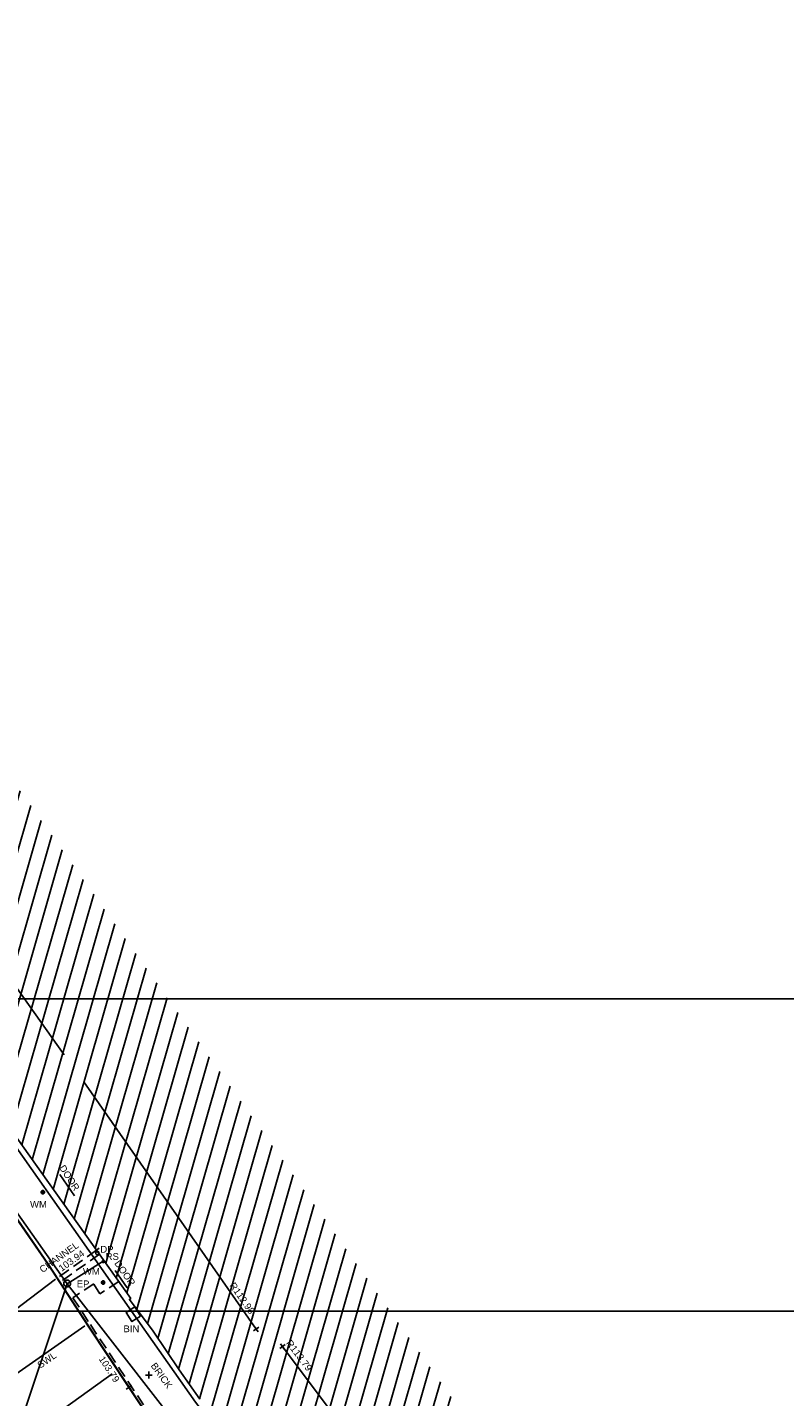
# Model space of a CAD drawing. Extents: x 635157 to 635442, y 694407 to 694910.
# Tile 65 of 104: x 635291 to 635325, y 694642 to 694702. Entities that reach past the tile are written whole.
import ezdxf

# ---------------------------------------------------------------- set-up
doc = ezdxf.new("R2010")
doc.units = 0
doc.header["$MEASUREMENT"] = 0
doc.linetypes.add('DASHED', pattern=[0.75, 0.5, -0.25])
doc.layers.get('0').update_dxf_attribs({"color": 12, "linetype": 'CONTINUOUS'})
for name, color, linetype in [('BIN', 132, 'CONTINUOUS'), ('BIN_TXT', 132, 'CONTINUOUS'), ('BUILDING', 5, 'CONTINUOUS'), ('CHANGE_OF_SURFACE', 7, 'DASHED'), ('CHANNEL', 151, 'DASHED'), ('CHANNEL_LVL', 151, 'CONTINUOUS'), ('CHANNEL_TXT', 151, 'CONTINUOUS'), ('DOOR', 7, 'CONTINUOUS'), ('DOOR_TXT', 7, 'CONTINUOUS'), ('DOWNPIPE', 151, 'CONTINUOUS'), ('DOWNPIPE_TXT', 151, 'CONTINUOUS'), ('EAVE', 3, 'CONTINUOUS'), ('ESB_POLE', 1, 'CONTINUOUS'), ('ESB_POLE_TXT', 1, 'CONTINUOUS'), ('HATCHING', 4, 'CONTINUOUS'), ('KERB_BOTTOM', 172, 'CONTINUOUS'), ('KERB_BOTTOM_LVL', 172, 'CONTINUOUS'), ('KERB_TOP', 2, 'CONTINUOUS'), ('LAYOUTS', 9, 'CONTINUOUS'), ('MARKINGS_WHITE_LINE', 9, 'CONTINUOUS'), ('MARKINGS_WHITE_LINE_TXT', 9, 'CONTINUOUS'), ('OVERHEAD_ELECTRIC', 1, 'OH_ELEC'), ('RIDGE', 6, 'CONTINUOUS'), ('RIDGE_LVL', 6, 'CONTINUOUS'), ('ROADSIGN', 132, 'CONTINUOUS'), ('ROADSIGN_TXT', 132, 'CONTINUOUS'), ('TEXT', 7, 'CONTINUOUS'), ('TEXT_TXT', 7, 'CONTINUOUS'), ('WATER_METER', 5, 'CONTINUOUS'), ('WATER_METER_TXT', 5, 'CONTINUOUS')]:
    doc.layers.add(name, color=color, linetype=linetype)
doc.styles.add('Arial', font='arial.ttf')
doc.linetypes.add('OH_ELEC', pattern='A,4,-0.4,["OE",Arial,S=0.36,R=0,X=0,Y=-0.18],-1.2', length=5.6)

# ---------------------------------------------------------------- blocks, each defined once
blk = doc.blocks.new('MH_CIR2')
at = {"color": 0, "linetype": 'ByBlock', "flags": 128}
for points in [[(0.5, 0), (0.475, 0.154), (0.404, 0.293), (0.293, 0.404), (0.154, 0.475), (0, 0.5), (-0.154, 0.475), (-0.293, 0.404), (-0.404, 0.293), (-0.475, 0.154), (-0.5, 0), (-0.475, -0.154), (-0.404, -0.293), (-0.293, -0.404), (-0.154, -0.475), (0, -0.5), (0.154, -0.475), (0.293, -0.404), (0.404, -0.293), (0.475, -0.154)], [(-0.499, -0.033), (0.033, 0.499)], [(-0.496, 0.06), (-0.06, 0.496)], [(-0.488, -0.111), (0.111, 0.488)], [(-0.467, -0.18), (0.18, 0.467)], [(-0.467, 0.179), (-0.179, 0.467)], [(-0.438, -0.241), (0.241, 0.438)], [(-0.403, -0.296), (0.296, 0.403)], [(-0.362, -0.345), (0.345, 0.362)], [(-0.315, -0.388), (0.388, 0.315)], [(-0.263, -0.425), (0.425, 0.263)], [(-0.204, -0.456), (0.456, 0.204)], [(-0.138, -0.48), (0.48, 0.138)], [(-0.064, -0.496), (0.496, 0.064)], [(0.5, 0), (0.475, -0.154)], [(0.022, -0.5), (0.5, -0.022)], [(0.128, -0.483), (0.483, -0.128)], [(0.305, -0.396), (0.396, -0.305)]]:
    blk.add_lwpolyline(points, dxfattribs=at)
blk = doc.blocks.new('CIRCL')
at = {"color": 0, "linetype": 'ByBlock', "flags": 128}
for points in [[(0.5, 0), (0.475, 0.154), (0.404, 0.293), (0.293, 0.404), (0.154, 0.475), (0, 0.5), (-0.154, 0.475), (-0.293, 0.404), (-0.404, 0.293), (-0.475, 0.154), (-0.5, 0), (-0.475, -0.154), (-0.404, -0.293), (-0.293, -0.404), (-0.154, -0.475), (0, -0.5), (0.154, -0.475), (0.293, -0.404), (0.404, -0.293), (0.475, -0.154)], [(0.5, 0), (0.475, -0.154)]]:
    blk.add_lwpolyline(points, dxfattribs=at)
blk = doc.blocks.new('MH_CIR1')
at = {"color": 0, "linetype": 'ByBlock', "flags": 128}
for points in [[(0.5, 0), (0.475, 0.154), (0.404, 0.293), (0.293, 0.404), (0.154, 0.475), (0, 0.5), (-0.154, 0.475), (-0.293, 0.404), (-0.404, 0.293), (-0.475, 0.154), (-0.5, 0), (-0.475, -0.154), (-0.404, -0.293), (-0.293, -0.404), (-0.154, -0.475), (0, -0.5), (0.154, -0.475), (0.293, -0.404), (0.404, -0.293), (0.475, -0.154)], [(0.49, 0), (0.466, 0.151), (0.396, 0.288), (0.288, 0.396), (0.151, 0.466), (0, 0.49), (-0.151, 0.466), (-0.288, 0.396), (-0.396, 0.288), (-0.466, 0.151), (-0.49, 0), (-0.466, -0.151), (-0.396, -0.288), (-0.288, -0.396), (-0.151, -0.466), (0, -0.49), (0.151, -0.466), (0.288, -0.396), (0.396, -0.288), (0.466, -0.151)], [(0.471, 0), (0.448, 0.145), (0.381, 0.276), (0.276, 0.381), (0.145, 0.448), (0, 0.471), (-0.145, 0.448), (-0.276, 0.381), (-0.381, 0.276), (-0.448, 0.145), (-0.471, 0), (-0.448, -0.145), (-0.381, -0.276), (-0.276, -0.381), (-0.145, -0.448), (0, -0.471), (0.145, -0.448), (0.276, -0.381), (0.381, -0.276), (0.448, -0.145)], [(0.471, 0), (0.448, -0.145)], [(0.49, 0), (0.466, -0.151)], [(0.5, 0), (0.475, -0.154)]]:
    blk.add_lwpolyline(points, dxfattribs=at)
blk = doc.blocks.new('SPOT')
at = {"color": 0, "linetype": 'ByBlock', "flags": 128}
for points in [[(-0.5, 0), (0.5, 0)], [(0, 0.5), (0, -0.5)]]:
    blk.add_lwpolyline(points, dxfattribs=at)

msp = doc.modelspace()

# ---------------------------------------------------------------- hatches: boundary and pattern name
at = {"layer": 'HATCHING'}
h = msp.add_hatch(dxfattribs=at)
h.set_pattern_fill('ANSI31', color=256, scale=5, angle=29)
h.paths.add_polyline_path([(635383.126, 694537.127), (635382.391, 694536.475), (635381.168, 694537.559), (635378.803, 694539.603), (635377.697, 694540.605), (635376.515, 694541.589), (635376.514, 694541.59), (635376.065, 694542.029), (635373.987, 694543.865), (635373.671, 694544.157), (635373.693, 694544.198), (635373.551, 694544.328), (635373.524, 694544.32), (635373.178, 694544.642), (635373.159, 694544.718), (635372.124, 694545.63), (635372.1, 694545.61), (635371.283, 694546.33), (635371.227, 694546.318), (635369.901, 694547.492), (635369.938, 694547.529), (635369.546, 694547.897), (635369.499, 694547.853), (635368.188, 694549.046), (635368.212, 694549.07), (635368.073, 694549.191), (635368.092, 694549.213), (635367.926, 694549.353), (635367.877, 694549.313), (635367.688, 694549.495), (635364.724, 694552.073), (635361.764, 694554.59), (635361.016, 694555.235), (635357.697, 694551.62), (635390.62, 694521.424), (635394.389, 694524.659), (635390.764, 694528.774), (635386.933, 694532.877)])
h.paths.add_polyline_path([(635375.04, 694542.238), (635375.038, 694542.236), (635375.047, 694542.235)], flags=16)
h.paths.add_polyline_path([(635375.144, 694542.302), (635375.145, 694542.303), (635375.145, 694542.305)], flags=16)
h.paths.add_polyline_path([(635375.023, 694542.248), (635375.009, 694542.261), (635375.114, 694542.367), (635375.129, 694542.354)], flags=16)
h.paths.add_polyline_path([(635374.783, 694542.419), (635374.781, 694542.417), (635374.79, 694542.416)], flags=16)
h.paths.add_polyline_path([(635374.887, 694542.483), (635374.888, 694542.484), (635374.888, 694542.486)], flags=16)
h.paths.add_polyline_path([(635374.766, 694542.429), (635374.752, 694542.442), (635374.857, 694542.548), (635374.872, 694542.535)], flags=16)
h.paths.add_polyline_path([(635392.055, 694548.539), (635387.634, 694544.147), (635388.401, 694543.446), (635391.278, 694540.784), (635393.592, 694538.676), (635395.105, 694537.24), (635396.963, 694535.426), (635399.097, 694533.362), (635400.928, 694531.6), (635403.176, 694529.45), (635405.722, 694526.928), (635409.553, 694522.994), (635413.791, 694527.117)])
h.paths.add_polyline_path([(635375.884, 694562.701), (635372.131, 694558.679), (635373.989, 694556.946), (635376.276, 694554.813), (635380.019, 694551.291), (635381.717, 694549.708), (635383.835, 694547.728), (635385.857, 694545.85), (635390.685, 694550.853)])
h.paths.add_polyline_path([(635363.024, 694587.399), (635356.617, 694581.318), (635356.773, 694581.157), (635356.004, 694580.237), (635355.585, 694579.218), (635355.426, 694578.119), (635355.577, 694577.002), (635355.984, 694576.012), (635356.678, 694575.139), (635356.485, 694574.958), (635356.693, 694574.735), (635356.754, 694574.799), (635358.757, 694572.674), (635358.7, 694572.622), (635358.909, 694572.399), (635358.962, 694572.456), (635360.656, 694570.655), (635361.072, 694570.225), (635361.009, 694570.162), (635361.215, 694569.938), (635361.283, 694569.994), (635363.472, 694567.669), (635363.411, 694567.617), (635363.617, 694567.394), (635363.675, 694567.448), (635365.854, 694565.13), (635365.798, 694565.078), (635366.007, 694564.862), (635366.068, 694564.916), (635367.636, 694563.237), (635368.156, 694562.701), (635368.092, 694562.642), (635368.313, 694562.412), (635368.377, 694562.463), (635370.712, 694560.002), (635370.654, 694559.955), (635370.864, 694559.74), (635376.69, 694565.287)])
h.paths.add_polyline_path([(635340.843, 694609.097), (635310.668, 694641.242), (635260.998, 694711.13), (635254.794, 694707.967), (635254.982, 694707.577), (635255.037, 694707.594), (635255.163, 694707.314), (635255.303, 694707.369), (635255.766, 694706.482), (635255.619, 694706.411), (635256.092, 694705.42), (635256.628, 694704.271), (635257.33, 694702.895), (635257.783, 694701.937), (635258.364, 694700.775), (635258.996, 694699.481), (635259.124, 694699.553), (635259.626, 694698.518), (635259.497, 694698.455), (635260.193, 694697.018), (635260.144, 694696.981), (635260.329, 694696.616), (635260.381, 694696.631), (635261.009, 694695.748), (635262.602, 694693.558), (635263.275, 694692.54), (635263.528, 694692.702), (635264.494, 694691.381), (635264.227, 694691.194), (635264.297, 694691.118), (635264.252, 694691.086), (635265.225, 694689.727), (635267.498, 694686.442), (635267.479, 694686.428), (635267.607, 694686.268), (635267.788, 694686.376), (635269.1, 694684.707), (635268.869, 694684.547), (635269.504, 694683.685), (635269.543, 694683.712), (635270.354, 694682.607), (635270.491, 694682.511), (635270.671, 694682.43), (635270.847, 694682.401), (635271.107, 694682.488), (635271.918, 694681.42), (635272.84, 694680.278), (635272.364, 694679.954), (635272.854, 694679.329), (635272.812, 694679.297), (635272.932, 694679.124), (635273.014, 694679.177), (635273.648, 694678.217), (635273.694, 694678.243), (635274.241, 694677.393), (635274.322, 694677.452), (635274.91, 694676.606), (635274.861, 694676.575), (635274.92, 694676.482), (635276.416, 694674.246), (635277.193, 694673.114), (635278.058, 694671.847), (635279.242, 694670.079), (635279.079, 694669.979), (635279.249, 694669.748), (635279.32, 694669.803), (635279.542, 694669.455), (635279.651, 694669.54), (635282.053, 694666.055), (635281.964, 694665.988), (635282.084, 694665.805), (635282.134, 694665.84), (635282.536, 694665.275), (635282.487, 694665.236), (635282.613, 694665.058), (635282.682, 694665.104), (635283.819, 694663.481), (635283.741, 694663.42), (635283.859, 694663.248), (635283.93, 694663.291), (635284.117, 694662.979), (635284.029, 694662.9), (635284.165, 694662.734), (635284.275, 694662.815), (635285.778, 694660.802), (635285.666, 694660.718), (635285.705, 694660.654), (635285.764, 694660.703), (635286.193, 694660.137), (635286.93, 694659.112), (635288.509, 694656.867), (635289.051, 694656.088), (635290.225, 694654.445), (635290.724, 694653.781), (635292.372, 694651.445), (635293.989, 694649.178), (635296.004, 694646.335), (635295.947, 694646.294), (635296.987, 694644.887), (635298.142, 694643.179), (635299.048, 694641.89), (635299.21, 694641.681), (635300.475, 694640.048), (635301.031, 694639.284), (635302.386, 694637.532), (635304.433, 694634.847), (635304.403, 694634.821), (635304.583, 694634.617), (635304.626, 694634.651), (635306.232, 694632.553), (635306.822, 694631.695), (635306.918, 694631.74), (635306.955, 694631.718), (635307.058, 694631.782), (635307.945, 694630.615), (635308.029, 694630.507), (635308.555, 694629.816), (635308.651, 694629.703), (635308.717, 694629.612), (635309.21, 694628.764), (635309.273, 694628.57), (635309.343, 694628.377), (635309.955, 694627.62), (635311.07, 694628.5), (635311.462, 694627.992), (635311.401, 694627.955), (635311.521, 694627.794), (635311.582, 694627.838), (635312.298, 694626.916), (635312.23, 694626.858), (635312.347, 694626.703), (635312.411, 694626.747), (635313.011, 694625.977), (635312.943, 694625.923), (635313.061, 694625.762), (635313.122, 694625.806), (635313.639, 694625.127), (635313.58, 694625.083), (635313.691, 694624.924), (635313.764, 694624.97), (635314.35, 694624.186), (635314.284, 694624.142), (635314.403, 694623.987), (635314.462, 694624.024), (635315.019, 694623.294), (635314.962, 694623.257), (635315.075, 694623.095), (635315.122, 694623.129), (635315.752, 694622.303), (635315.693, 694622.247), (635315.82, 694622.102), (635315.889, 694622.154), (635316.357, 694621.544), (635317.722, 694619.845), (635318.742, 694618.632), (635319.225, 694618.053), (635319.524, 694617.632), (635320.928, 694615.953), (635322.544, 694614.007), (635323.254, 694613.14), (635323.203, 694613.102), (635323.369, 694612.916), (635323.489, 694613.036), (635325.36, 694610.767), (635325.953, 694610.086), (635325.771, 694609.939), (635325.938, 694609.75), (635326.002, 694609.776), (635327.112, 694608.412), (635328.448, 694606.818), (635329.242, 694605.88), (635329.34, 694605.73), (635329.773, 694605.271), (635329.862, 694605.34), (635331.264, 694603.652), (635331.085, 694603.49), (635331.153, 694603.397), (635331.247, 694603.446), (635331.543, 694603.11), (635331.433, 694603.021), (635331.597, 694602.826), (635331.705, 694602.906), (635332.418, 694602.056), (635332.994, 694601.365), (635335.075, 694598.87), (635334.94, 694598.76), (635335.115, 694598.559), (635335.237, 694598.656), (635335.362, 694598.51), (635335.332, 694598.483), (635336.798, 694596.765), (635336.874, 694596.826), (635337.55, 694596.014), (635337.477, 694595.946), (635339.6, 694593.424), (635340.215, 694592.695), (635340.284, 694592.75), (635340.984, 694591.926), (635340.903, 694591.872), (635341.801, 694590.804), (635341.881, 694590.867), (635342.556, 694590.041), (635342.482, 694589.987), (635343.585, 694588.723), (635344.318, 694589.348), (635353.835, 694597.429)])
h.paths.add_polyline_path([(635382.744, 694536.758), (635383.892, 694535.484), (635384.233, 694535.791), (635383.086, 694537.065)], flags=24)
h.paths.add_polyline_path([(635381.965, 694534.404), (635383.024, 694533.025), (635383.388, 694533.305), (635382.33, 694534.683)], flags=24)
h.paths.add_polyline_path([(635372.431, 694540.666), (635373.727, 694539.508), (635374.034, 694539.851), (635372.738, 694541.009)], flags=24)
h.paths.add_polyline_path([(635365.816, 694546.463), (635367.09, 694545.282), (635367.402, 694545.619), (635366.128, 694546.8)], flags=24)
h.paths.add_polyline_path([(635359.556, 694551.748), (635360.86, 694550.599), (635361.164, 694550.944), (635359.86, 694552.093)], flags=24)
h.paths.add_polyline_path([(635393.406, 694524.392), (635394.138, 694524.392), (635394.138, 694524.842), (635393.406, 694524.842)], flags=24)
h.paths.add_polyline_path([(635373.073, 694543.169), (635373.806, 694543.169), (635373.806, 694543.619), (635373.073, 694543.619)], flags=24)
h.paths.add_polyline_path([(635366.503, 694549.035), (635367.235, 694549.035), (635367.235, 694549.485), (635366.503, 694549.485)], flags=24)
h.paths.add_polyline_path([(635374.002, 694541.799), (635374.897, 694541.799), (635374.897, 694542.249), (635374.002, 694542.249)], flags=24)
h.paths.add_polyline_path([(635380.612, 694536.067), (635382.608, 694536.067), (635382.608, 694536.533), (635380.612, 694536.533)], flags=24)
h.paths.add_polyline_path([(635361.368, 694554.115), (635362.457, 694553.216), (635362.753, 694553.576), (635361.664, 694554.474)], flags=24)
h.paths.add_polyline_path([(635371.614, 694545.258), (635372.643, 694544.29), (635372.962, 694544.629), (635371.933, 694545.597)], flags=24)
h.paths.add_polyline_path([(635378.099, 694539.452), (635379.136, 694538.494), (635379.452, 694538.836), (635378.415, 694539.794)], flags=24)
h.paths.add_polyline_path([(635385.395, 694533.514), (635386.396, 694532.517), (635386.725, 694532.847), (635385.724, 694533.844)], flags=24)
h.paths.add_polyline_path([(635389.274, 694529.463), (635390.229, 694528.423), (635390.572, 694528.738), (635389.616, 694529.778)], flags=24)
h.paths.add_polyline_path([(635387.681, 694544.171), (635388.946, 694543.014), (635389.256, 694543.353), (635387.991, 694544.51)], flags=24)
h.paths.add_polyline_path([(635394.829, 694537.606), (635396.057, 694536.41), (635396.378, 694536.74), (635395.149, 694537.936)], flags=24)
h.paths.add_polyline_path([(635408.09, 694524.636), (635409.301, 694523.422), (635409.627, 694523.747), (635408.416, 694524.961)], flags=24)
h.paths.add_polyline_path([(635390.548, 694545.749), (635391.829, 694544.575), (635392.14, 694544.914), (635390.859, 694546.088)], flags=24)
h.paths.add_polyline_path([(635397.846, 694539.777), (635399.094, 694538.569), (635399.414, 694538.899), (635398.166, 694540.108)], flags=24)
h.paths.add_polyline_path([(635404.16, 694532.598), (635405.384, 694531.365), (635405.71, 694531.689), (635404.486, 694532.922)], flags=24)
h.paths.add_polyline_path([(635394.539, 694537.736), (635395.271, 694537.736), (635395.271, 694538.186), (635394.539, 694538.186)], flags=25)
h.paths.add_polyline_path([(635390.658, 694541.517), (635391.702, 694540.565), (635392.015, 694540.909), (635390.972, 694541.861)], flags=24)
h.paths.add_polyline_path([(635398.212, 694534.418), (635399.253, 694533.464), (635399.568, 694533.807), (635398.526, 694534.761)], flags=24)
h.paths.add_polyline_path([(635406.678, 694526.264), (635407.691, 694525.28), (635408.016, 694525.614), (635407.002, 694526.598)], flags=24)
h.paths.add_polyline_path([(635372.537, 694558.388), (635373.787, 694557.214), (635374.102, 694557.549), (635372.852, 694558.723)], flags=24)
h.paths.add_polyline_path([(635375.46, 694560.145), (635376.727, 694558.956), (635377.042, 694559.292), (635375.774, 694560.48)], flags=24)
h.paths.add_polyline_path([(635385.524, 694550.725), (635386.792, 694549.536), (635387.106, 694549.872), (635385.839, 694551.06)], flags=24)
h.paths.add_polyline_path([(635385.34, 694546.201), (635386.072, 694546.201), (635386.072, 694546.651), (635385.34, 694546.651)], flags=25)
h.paths.add_polyline_path([(635372.71, 694558.5), (635374.473, 694558.5), (635374.473, 694558.966), (635372.71, 694558.966)], flags=24)
h.paths.add_polyline_path([(635375.135, 694556.049), (635376.179, 694555.097), (635376.493, 694555.441), (635375.449, 694556.393)], flags=24)
h.paths.add_polyline_path([(635381.928, 694549.628), (635382.961, 694548.665), (635383.279, 694549.006), (635382.245, 694549.968)], flags=24)
h.paths.add_polyline_path([(635368.921, 694560.667), (635370.096, 694559.419), (635370.431, 694559.735), (635369.255, 694560.983)], flags=9)
h.paths.add_polyline_path([(635373.432, 694566.114), (635374.592, 694564.82), (635374.934, 694565.126), (635373.775, 694566.421)], flags=24)
h.paths.add_polyline_path([(635358.701, 694582.255), (635359.861, 694580.96), (635360.203, 694581.267), (635359.044, 694582.561)], flags=24)
h.paths.add_polyline_path([(635371.083, 694559.997), (635372.004, 694559.085), (635372.332, 694559.415), (635371.411, 694560.327)], flags=9)
h.paths.add_polyline_path([(635358.317, 694572.055), (635359.314, 694571.088), (635359.638, 694571.422), (635358.641, 694572.389)], flags=25)
h.paths.add_polyline_path([(635359.634, 694572.058), (635360.605, 694571.032), (635360.943, 694571.352), (635359.972, 694572.378)], flags=24)
h.paths.add_polyline_path([(635366.612, 694564.608), (635367.582, 694563.581), (635367.921, 694563.901), (635366.951, 694564.928)], flags=24)
h.paths.add_polyline_path([(635277.397, 694671.63), (635278.358, 694670.21), (635278.738, 694670.467), (635277.778, 694671.887)], flags=25)
h.paths.add_polyline_path([(635289.693, 694653.977), (635290.679, 694652.575), (635291.055, 694652.839), (635290.068, 694654.241)], flags=25)
h.paths.add_polyline_path([(635321.171, 694614.358), (635322.266, 694613.039), (635322.619, 694613.332), (635321.524, 694614.652)], flags=25)
h.paths.add_polyline_path([(635326.786, 694607.556), (635327.879, 694606.235), (635328.233, 694606.528), (635327.141, 694607.849)], flags=25)
h.paths.add_polyline_path([(635334.893, 694597.806), (635335.995, 694596.492), (635336.347, 694596.787), (635335.245, 694598.101)], flags=25)
h.paths.add_polyline_path([(635328.987, 694605.239), (635330.079, 694603.916), (635330.433, 694604.209), (635329.342, 694605.531)], flags=25)
h.paths.add_polyline_path([(635310.623, 694628.146), (635311.638, 694626.764), (635312.009, 694627.037), (635310.993, 694628.418)], flags=25)
h.paths.add_polyline_path([(635308.013, 694629.017), (635309.051, 694627.653), (635309.417, 694627.931), (635308.379, 694629.296)], flags=25)
h.paths.add_polyline_path([(635287.822, 694656.716), (635288.803, 694655.31), (635289.18, 694655.573), (635288.199, 694656.979)], flags=25)
h.paths.add_polyline_path([(635289.3, 694661.422), (635290.306, 694660.008), (635290.674, 694660.27), (635289.668, 694661.684)], flags=24)
h.paths.add_polyline_path([(635287.328, 694664.72), (635288.335, 694663.307), (635288.703, 694663.569), (635287.696, 694664.982)], flags=24)
h.paths.add_polyline_path([(635276.791, 694679.468), (635277.799, 694678.053), (635278.174, 694678.32), (635277.165, 694679.735)], flags=24)
h.paths.add_polyline_path([(635263.589, 694698.107), (635264.562, 694696.668), (635264.943, 694696.925), (635263.969, 694698.365)], flags=24)
h.paths.add_polyline_path([(635300.234, 694646.926), (635301.227, 694645.5), (635301.604, 694645.763), (635300.611, 694647.189)], flags=24)
h.paths.add_polyline_path([(635314.377, 694630.573), (635315.421, 694629.184), (635315.789, 694629.46), (635314.745, 694630.85)], flags=24)
h.paths.add_polyline_path([(635302.728, 694644.374), (635303.77, 694642.983), (635304.138, 694643.258), (635303.097, 694644.65)], flags=24)
h.paths.add_polyline_path([(635306.117, 694640.277), (635307.141, 694638.874), (635307.513, 694639.145), (635306.488, 694640.548)], flags=24)
h.paths.add_polyline_path([(635321.417, 694621.193), (635322.521, 694619.851), (635322.876, 694620.143), (635321.772, 694621.485)], flags=24)
h.paths.add_polyline_path([(635326.11, 694614.754), (635327.214, 694613.412), (635327.569, 694613.704), (635326.465, 694615.046)], flags=24)
h.paths.add_polyline_path([(635332.721, 694606.876), (635333.831, 694605.539), (635334.185, 694605.833), (635333.075, 694607.17)], flags=24)
h.paths.add_polyline_path([(635339.319, 694599.986), (635340.436, 694598.655), (635340.788, 694598.95), (635339.671, 694600.282)], flags=24)
h.paths.add_polyline_path([(635344.525, 694593.796), (635345.642, 694592.464), (635345.994, 694592.759), (635344.877, 694594.091)], flags=24)
h.paths.add_polyline_path([(635344.311, 694589.488), (635345.109, 694588.467), (635345.476, 694588.754), (635344.677, 694589.775)], flags=9)
h.paths.add_polyline_path([(635323.733, 694611.065), (635324.661, 694609.969), (635325.016, 694610.27), (635324.088, 694611.366)], flags=25)
h.paths.add_polyline_path([(635296.758, 694643.381), (635297.593, 694642.213), (635297.971, 694642.483), (635297.136, 694643.651)], flags=25)
h.paths.add_polyline_path([(635294.822, 694647.95), (635295.559, 694647.95), (635295.559, 694648.416), (635294.822, 694648.416)], flags=25)
h.paths.add_polyline_path([(635290.196, 694654.343), (635290.928, 694654.343), (635290.928, 694654.793), (635290.196, 694654.793)], flags=25)
h.paths.add_polyline_path([(635294.588, 694648.28), (635295.32, 694648.28), (635295.32, 694648.73), (635294.588, 694648.73)], flags=25)
h.paths.add_polyline_path([(635306.518, 694632.205), (635307.25, 694632.205), (635307.25, 694632.655), (635306.518, 694632.655)], flags=24)
h.paths.add_polyline_path([(635317.842, 694619.703), (635318.574, 694619.703), (635318.574, 694620.153), (635317.842, 694620.153)], flags=25)
h.paths.add_polyline_path([(635329.711, 694605.428), (635330.444, 694605.428), (635330.444, 694605.878), (635329.711, 694605.878)], flags=24)
h.paths.add_polyline_path([(635343.261, 694589.056), (635343.993, 694589.056), (635343.993, 694589.506), (635343.261, 694589.506)], flags=25)
h.paths.add_polyline_path([(635309.576, 694628.379), (635310.617, 694628.379), (635310.617, 694628.844), (635309.576, 694628.844)], flags=24)
h.paths.add_polyline_path([(635340.2, 694590.968), (635341.541, 694589.522), (635341.882, 694589.838), (635340.541, 694591.284)], flags=25)
h.paths.add_polyline_path([(635340.442, 694591.192), (635341.687, 694589.849), (635342.028, 694590.166), (635340.783, 694591.509)], flags=25)
h.paths.add_polyline_path([(635286.101, 694660.506), (635286.917, 694659.353), (635287.297, 694659.622), (635286.481, 694660.775)], flags=24)
h.paths.add_polyline_path([(635289.117, 694656.561), (635289.897, 694655.383), (635290.285, 694655.64), (635289.505, 694656.818)], flags=24)
h.paths.add_polyline_path([(635292.723, 694652.123), (635293.489, 694650.936), (635293.88, 694651.188), (635293.115, 694652.375)], flags=24)
h.paths.add_polyline_path([(635295.154, 694647.899), (635295.962, 694646.741), (635296.343, 694647.007), (635295.536, 694648.166)], flags=24)
h.paths.add_polyline_path([(635301.236, 694639.307), (635302.063, 694638.162), (635302.44, 694638.434), (635301.614, 694639.58)], flags=24)
h.paths.add_polyline_path([(635305.299, 694634.449), (635306.127, 694633.305), (635306.504, 694633.578), (635305.676, 694634.722)], flags=24)
h.paths.add_polyline_path([(635308.082, 694631.11), (635308.937, 694629.986), (635309.308, 694630.268), (635308.453, 694631.392)], flags=24)
h.paths.add_polyline_path([(635311.392, 694628.453), (635312.221, 694627.31), (635312.598, 694627.583), (635311.768, 694628.726)], flags=24)
h.paths.add_polyline_path([(635312.542, 694627.118), (635313.388, 694625.987), (635313.761, 694626.267), (635312.914, 694627.397)], flags=24)
h.paths.add_polyline_path([(635316.603, 694621.593), (635317.465, 694620.474), (635317.834, 694620.758), (635316.972, 694621.877)], flags=24)
h.paths.add_polyline_path([(635319.39, 694617.975), (635320.316, 694616.908), (635320.668, 694617.214), (635319.742, 694618.28)], flags=24)
h.paths.add_polyline_path([(635322.822, 694613.451), (635323.56, 694613.451), (635323.56, 694613.917), (635322.822, 694613.917)], flags=25)
h.paths.add_polyline_path([(635325.193, 694611.233), (635326.081, 694610.134), (635326.443, 694610.427), (635325.555, 694611.526)], flags=24)
h.paths.add_polyline_path([(635328.547, 694606.999), (635329.5, 694605.957), (635329.844, 694606.271), (635328.891, 694607.313)], flags=24)
h.paths.add_polyline_path([(635330.018, 694605.16), (635330.94, 694604.09), (635331.293, 694604.393), (635330.371, 694605.464)], flags=24)
h.paths.add_polyline_path([(635332.93, 694601.622), (635333.842, 694600.543), (635334.197, 694600.844), (635333.286, 694601.923)], flags=24)
h.paths.add_polyline_path([(635338.789, 694594.985), (635339.747, 694593.947), (635340.09, 694594.263), (635339.131, 694595.301)], flags=24)
h.paths.add_polyline_path([(635271.708, 694679.383), (635272.751, 694678.025), (635273.109, 694678.301), (635272.066, 694679.658)], flags=25)
h.paths.add_polyline_path([(635283.749, 694662.265), (635284.714, 694660.848), (635285.094, 694661.106), (635284.129, 694662.524)], flags=25)
h.paths.add_polyline_path([(635267.26, 694685.32), (635268.305, 694683.96), (635268.669, 694684.24), (635267.625, 694685.6)], flags=25)
h.paths.add_polyline_path([(635258.819, 694698.181), (635259.576, 694696.643), (635259.989, 694696.846), (635259.231, 694698.384)], flags=25)
h.paths.add_polyline_path([(635254.141, 694707.654), (635254.898, 694706.116), (635255.31, 694706.319), (635254.553, 694707.857)], flags=9)
h.paths.add_polyline_path([(635261.038, 694702.064), (635261.816, 694700.513), (635262.22, 694700.715), (635261.442, 694702.266)], flags=24)
h.paths.add_polyline_path([(635257.727, 694708.913), (635258.469, 694707.341), (635258.885, 694707.537), (635258.143, 694709.109)], flags=24)
h.paths.add_polyline_path([(635272.596, 694679.499), (635273.474, 694680.057), (635273.224, 694680.45), (635272.346, 694679.892)], flags=25)
h.paths.add_polyline_path([(635282.458, 694665.472), (635283.283, 694664.325), (635283.661, 694664.597), (635282.836, 694665.744)], flags=24)
h.paths.add_polyline_path([(635280.995, 694668.931), (635281.819, 694667.784), (635282.197, 694668.055), (635281.373, 694669.203)], flags=24)
h.paths.add_polyline_path([(635277.625, 694673.751), (635278.387, 694672.561), (635278.779, 694672.812), (635278.017, 694674.002)], flags=24)
h.paths.add_polyline_path([(635274.282, 694677.729), (635275.121, 694676.592), (635275.496, 694676.869), (635274.657, 694678.005)], flags=24)
h.paths.add_polyline_path([(635273.195, 694679.797), (635274.051, 694678.674), (635274.422, 694678.956), (635273.565, 694680.079)], flags=24)
h.paths.add_polyline_path([(635271.568, 694682.18), (635272.401, 694681.039), (635272.777, 694681.314), (635271.944, 694682.455)], flags=24)
h.paths.add_polyline_path([(635265.934, 694690.424), (635266.72, 694689.25), (635267.107, 694689.509), (635266.321, 694690.683)], flags=24)
h.paths.add_polyline_path([(635263.542, 694692.787), (635264.367, 694691.64), (635264.745, 694691.912), (635263.92, 694693.059)], flags=24)
h.paths.add_polyline_path([(635259.047, 694699.801), (635259.71, 694698.554), (635260.122, 694698.773), (635259.458, 694700.02)], flags=24)
h.paths.add_polyline_path([(635256.657, 694704.671), (635257.329, 694703.429), (635257.738, 694703.651), (635257.066, 694704.893)], flags=24)
h.paths.add_polyline_path([(635255.185, 694707.631), (635255.853, 694706.387), (635256.264, 694706.607), (635255.595, 694707.852)], flags=24)
h.paths.add_polyline_path([(635285.757, 694661.734), (635286.652, 694661.734), (635286.652, 694662.184), (635285.757, 694662.184)], flags=24)
h.paths.add_polyline_path([(635256.761, 694701.55), (635257.738, 694699.836), (635258.143, 694700.067), (635257.166, 694701.781)], flags=25)
h.paths.add_polyline_path([(635257.048, 694701.714), (635257.575, 694700.79), (635257.979, 694701.02), (635257.452, 694701.944)], flags=25)

# ---------------------------------------------------------------- linework, layer by layer
at = {"layer": 'BIN'}
msp.add_polyline3d([(635296.439, 694645.559, 103.913), (635296.181, 694645.959, 103.917), (635295.8, 694645.713, 103.917), (635296.058, 694645.313, 103.913)], close=True, dxfattribs=at)
at = {"layer": 'BUILDING'}
msp.add_polyline3d([(635299.048, 694641.89, 103.86), (635298.142, 694643.179, 103.881), (635296.987, 694644.887, 103.916), (635295.947, 694646.294, 103.913), (635296.004, 694646.335, 103.92), (635293.989, 694649.178, 103.953), (635292.372, 694651.445, 103.961), (635290.724, 694653.781, 103.989)], dxfattribs=at)
at = {"layer": 'CHANGE_OF_SURFACE'}
for points in [[(635295.474, 694647.082, 103.929), (635294.644, 694646.541, 103.914), (635294.374, 694646.973, 103.931), (635293.45, 694646.367, 103.891)], [(635293.45, 694646.367, 103.891), (635294.225, 694645.179, 103.872), (635297.433, 694640.338, 103.822), (635298.173, 694639.319, 103.821), (635302.835, 694633.77, 103.721), (635303.494, 694633.004, 103.643), (635309.522, 694625.887, 103.486), (635313.745, 694620.83, 103.274), (635313.809, 694620.72, 103.25), (635314.187, 694620.303, 103.206), (635315.742, 694618.402, 103.133)]]:
    msp.add_polyline3d(points, dxfattribs=at)
at = {"layer": 'CHANNEL'}
for points in [[(635294.493, 694648.467, 103.945), (635292.767, 694647.231, 103.906)], [(635294.62, 694648.289, 103.945), (635292.895, 694647.053, 103.906)]]:
    msp.add_polyline3d(points, dxfattribs=at)
at = {"layer": 'DOOR'}
for points in [[(635292.872, 694651.798, 103.956), (635293.531, 694650.863, 103.958)], [(635295.32, 694647.571, 103.955), (635295.847, 694646.804, 103.952)]]:
    msp.add_polyline3d(points, dxfattribs=at)
at = {"layer": 'EAVE'}
msp.add_polyline3d([(635290.002, 694654.353, 110.589), (635298.862, 694641.759, 110.487), (635306.254, 694632.254, 110.431), (635309.81, 694627.581, 110.52)], dxfattribs=at)
at = {"layer": 'KERB_BOTTOM'}
msp.add_polyline3d([(635297.342, 694640.274, 103.762), (635295.925, 694642.41, 103.793), (635294.132, 694645.112, 103.833), (635292.362, 694647.831, 103.856), (635290.369, 694650.723, 103.881)], dxfattribs=at)
at = {"layer": 'KERB_TOP'}
msp.add_polyline3d([(635297.352, 694640.281, 103.822), (635294.142, 694645.124, 103.872), (635292.372, 694647.838, 103.916), (635290.114, 694651.117, 103.929), (635288.517, 694653.374, 103.955), (635286.485, 694656.284, 103.961), (635284.642, 694658.921, 103.974), (635284.004, 694659.839, 103.944)], dxfattribs=at)
at = {"layer": 'LAYOUTS', "linetype": 'ByBlock'}
for points in [[(635178.704, 694645.768), (635338.904, 694645.768), (635338.904, 694740.368), (635178.704, 694740.368)], [(635219.422, 694564.959), (635379.622, 694564.959), (635379.622, 694659.559), (635219.422, 694659.559)]]:
    msp.add_lwpolyline(points, close=True, dxfattribs=at)
at = {"layer": 'MARKINGS_WHITE_LINE'}
for points in [[(635292.69, 694647.183, 103.881), (635289.791, 694644.997, 104.036)], [(635293.98, 694645.132, 103.849), (635290.489, 694642.683, 104.007)], [(635291.617, 694640.438, 103.986), (635295.188, 694643.002, 103.798)]]:
    msp.add_polyline3d(points, dxfattribs=at)
at = {"layer": 'OVERHEAD_ELECTRIC'}
for points in [[(635283.65, 694660.535, 110.501), (635293.199, 694646.985, 111.112), (635294.82, 694648, 110.327)], [(635260.708, 694608.145, 109.735), (635264.722, 694600.911, 109.291), (635285.922, 694625.312, 110.339), (635293.199, 694646.985, 111.112), (635303.409, 694633.838, 110.933), (635304.492, 694634.711, 109.998)]]:
    msp.add_polyline3d(points, dxfattribs=at)
at = {"layer": 'RIDGE'}
for points in [[(635293.063, 694657.088, 112.727), (635289.654, 694661.874, 112.737)], [(635293.94, 694655.894, 113.025), (635301.538, 694644.985, 112.976)], [(635305.367, 694640.642, 113.762), (635302.698, 694644.208, 113.794)]]:
    msp.add_polyline3d(points, dxfattribs=at)

# ---------------------------------------------------------------- block references
at = {"layer": 'CHANNEL_LVL', "xscale": 0.3, "yscale": 0.3, "zscale": 0.3, "rotation": 35.595242}
msp.add_blockref('SPOT', (635294.493, 694648.467, 103.945), dxfattribs=at)
at = {"layer": 'DOWNPIPE', "xscale": 0.15, "yscale": 0.15, "zscale": 0.15}
msp.add_blockref('MH_CIR1', (635294.533, 694648.328, 103.962), dxfattribs=at)
at = {"layer": 'ESB_POLE', "xscale": 0.3, "yscale": 0.3, "zscale": 0.3}
msp.add_blockref('CIRCL', (635293.203, 694646.995, 103.937), dxfattribs=at)
at = {"layer": 'KERB_BOTTOM_LVL', "xscale": 0.3, "yscale": 0.3, "zscale": 0.3, "rotation": 303.564178}
msp.add_blockref('SPOT', (635295.925, 694642.41, 103.793), dxfattribs=at)
at = {"layer": 'RIDGE_LVL', "xscale": 0.3, "yscale": 0.3, "zscale": 0.3}
for p, rotation in [((635301.538, 694644.985, 112.976), 304.8567810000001), ((635302.698, 694644.208, 113.794), 306.813293)]:
    msp.add_blockref('SPOT', p, dxfattribs=dict(at, rotation=rotation))
at = {"layer": 'ROADSIGN', "xscale": 0.1, "yscale": 0.1, "zscale": 0.1}
msp.add_blockref('MH_CIR2', (635294.792, 694647.961, 103.947), dxfattribs=at)
at = {"layer": 'TEXT', "xscale": 0.3, "yscale": 0.3, "zscale": 0.3}
msp.add_blockref('SPOT', (635296.8, 694642.955, 103.879), dxfattribs=at)
at = {"layer": 'WATER_METER', "xscale": 0.15, "yscale": 0.15, "zscale": 0.15}
for p in [(635292.129, 694651.026, 103.961), (635294.783, 694647.041, 103.937)]:
    msp.add_blockref('MH_CIR2', p, dxfattribs=at)

# ---------------------------------------------------------------- texts
at = {"layer": 'BIN_TXT', "style": 'Arial'}
msp.add_text('BIN', height=0.3, dxfattribs=at).set_placement((635295.684, 694644.843))
at = {"layer": 'CHANNEL_LVL', "style": 'Arial'}
msp.add_text('103.94', height=0.3, rotation=35.59524, dxfattribs=at).set_placement((635292.957, 694647.505))
at = {"layer": 'CHANNEL_TXT', "style": 'Arial'}
msp.add_text('CHANNEL', height=0.3, rotation=35.59524, dxfattribs=at).set_placement((635292.114, 694647.448))
at = {"layer": 'DOOR_TXT', "style": 'Arial'}
for rotation, p in [(302.81635, (635292.835, 694652.102)), (304.88464, (635295.266, 694647.883))]:
    msp.add_text('DOOR', height=0.3, rotation=rotation, dxfattribs=at).set_placement(p)
at = {"layer": 'DOWNPIPE_TXT', "style": 'Arial'}
msp.add_text('DP', height=0.3, dxfattribs=at).set_placement((635294.663, 694648.355))
at = {"layer": 'ESB_POLE_TXT', "style": 'Arial'}
msp.add_text('EP', height=0.3, dxfattribs=at).set_placement((635293.623, 694646.828))
at = {"layer": 'KERB_BOTTOM_LVL', "style": 'Arial'}
msp.add_text('103.79', height=0.3, rotation=303.56418, dxfattribs=at).set_placement((635294.577, 694643.663))
at = {"layer": 'MARKINGS_WHITE_LINE_TXT', "style": 'Arial'}
msp.add_text('SWL', height=0.3, rotation=35.05036, dxfattribs=at).set_placement((635292.016, 694643.23))
at = {"layer": 'RIDGE_LVL', "style": 'Arial'}
for s, rotation, p in [('R112.98', 304.85678, (635300.345, 694646.91)), ('R113.79', 306.81329, (635302.84, 694644.362))]:
    msp.add_text(s, height=0.3, rotation=rotation, dxfattribs=at).set_placement(p)
at = {"layer": 'ROADSIGN_TXT', "style": 'Arial'}
msp.add_text('RS', height=0.3, dxfattribs=at).set_placement((635294.899, 694648.033))
at = {"layer": 'TEXT_TXT', "style": 'Arial'}
msp.add_text('BRICK', height=0.3, rotation=305.56503, dxfattribs=at).set_placement((635296.87, 694643.366))
at = {"layer": 'WATER_METER_TXT', "style": 'Arial'}
for p in [(635291.562, 694650.341), (635293.897, 694647.377)]:
    msp.add_text('WM', height=0.3, dxfattribs=at).set_placement(p)

doc.saveas('drawing.dxf')
